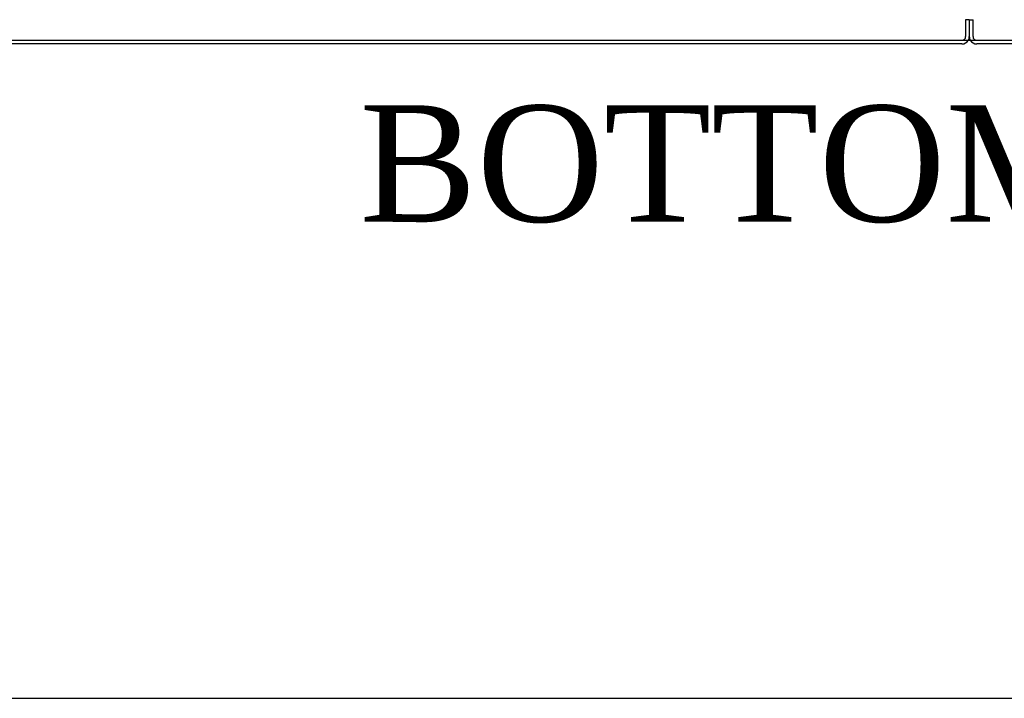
# Model space of a CAD drawing. Header units: inches. Extents: x 1 to 359, y -2 to 239.
# Tile 16 of 83: x 98 to 124, y 1 to 18. Entities that reach past the tile are written whole.
import ezdxf
from ezdxf.enums import TextEntityAlignment as Align
from ezdxf.lldxf.tags import DXFTag

# ---------------------------------------------------------------- set-up
doc = ezdxf.new("R2010")
doc.units = ezdxf.units.IN
doc.header["$MEASUREMENT"] = 0
for name, color, linetype in [('COM71299-3', 7, 'Continuous'), ('COM71300-3', 7, 'Continuous'), ('COM71301-3', 7, 'Continuous'), ('Default', 7, 'Continuous')]:
    doc.layers.add(name, color=color, linetype=linetype)
doc.styles.add('SEACAD_Times_New_Roman', font='times.ttf')
tags = doc.linetypes.add('HIDDEN2', pattern=[0.1875, 0.125, -0.0625]).pattern_tags.tags
tags[6:7] = [DXFTag(74, 4), DXFTag(75, 0), DXFTag(340, '0'), DXFTag(46, 0.0), DXFTag(50, 0.0), DXFTag(44, 0.0), DXFTag(45, 0.0)]
tags[4:5] = [DXFTag(74, 4), DXFTag(75, 0), DXFTag(340, '0'), DXFTag(46, 0.0), DXFTag(50, 0.0), DXFTag(44, 0.0), DXFTag(45, 0.0)]

# ---------------------------------------------------------------- blocks, each defined once
blk = doc.blocks.new('SE2')
at = {"layer": 'COM71299-3', "color": 7, "linetype": 'Continuous'}
blk.add_line((86.974, 17.621), (158.844, 17.621), dxfattribs=at)
at = {"layer": 'COM71300-3', "color": 7, "linetype": 'HIDDEN2'}
for p, q in [((122.909, 18.151), (122.814, 18.151)), ((122.814, 18.151), (122.814, 17.716)), ((122.909, 18.151), (122.909, 17.716))]:
    blk.add_line(p, q, dxfattribs=at)
at = {"layer": 'COM71300-3', "color": 7, "linetype": 'Continuous'}
blk.add_line((122.719, 17.526), (87.069, 17.526), dxfattribs=at)
at = {"layer": 'COM71300-3', "color": 7, "linetype": 'HIDDEN2'}
for radius, start in [(0.095, 270), (0.19, 330)]:
    blk.add_arc((122.719, 17.716), radius, start, 360, dxfattribs=at)
at = {"layer": 'COM71300-3', "color": 7, "linetype": 'Continuous'}
blk.add_arc((122.719, 17.716), 0.19, 270, 330, dxfattribs=at)
at = {"layer": 'COM71301-3', "color": 7, "linetype": 'HIDDEN2'}
for p in [(122.909, 18.151), (123.004, 17.716)]:
    blk.add_line(p, (123.004, 18.151), dxfattribs=at)
at = {"layer": 'COM71301-3', "color": 7, "linetype": 'Continuous'}
blk.add_line((158.749, 17.526), (123.099, 17.526), dxfattribs=at)
at = {"layer": 'COM71301-3', "color": 7, "linetype": 'HIDDEN2'}
for radius, end in [(0.19, 210), (0.095, 270)]:
    blk.add_arc((123.099, 17.716), radius, 180, end, dxfattribs=at)
at = {"layer": 'COM71301-3', "color": 7, "linetype": 'Continuous'}
blk.add_arc((123.099, 17.716), 0.19, 210, 270, dxfattribs=at)
blk = doc.blocks.new('BORDER')
at = {"layer": 'Default', "color": 7, "linetype": 'Continuous'}
blk.add_line((-41.86, 0), (0, 0), dxfattribs=at)

msp = doc.modelspace()

# ---------------------------------------------------------------- block references
at = {"layer": 'Default', "color": 7, "xscale": 8.55, "yscale": 8.55, "zscale": 8.55}
msp.add_blockref('BORDER', (359.223, 0.67), dxfattribs=at)
at = {"layer": 'Default'}
msp.add_blockref('SE2', (0, 0), dxfattribs=at)

# ---------------------------------------------------------------- texts
at = {"layer": 'Default', "color": 7, "linetype": 'Continuous', "style": 'SEACAD_Times_New_Roman'}
msp.add_text('BOTTOM VIEW', height=3, dxfattribs=at).set_placement((107.198, 15.946), align=Align.TOP_LEFT)

doc.saveas('drawing.dxf')
